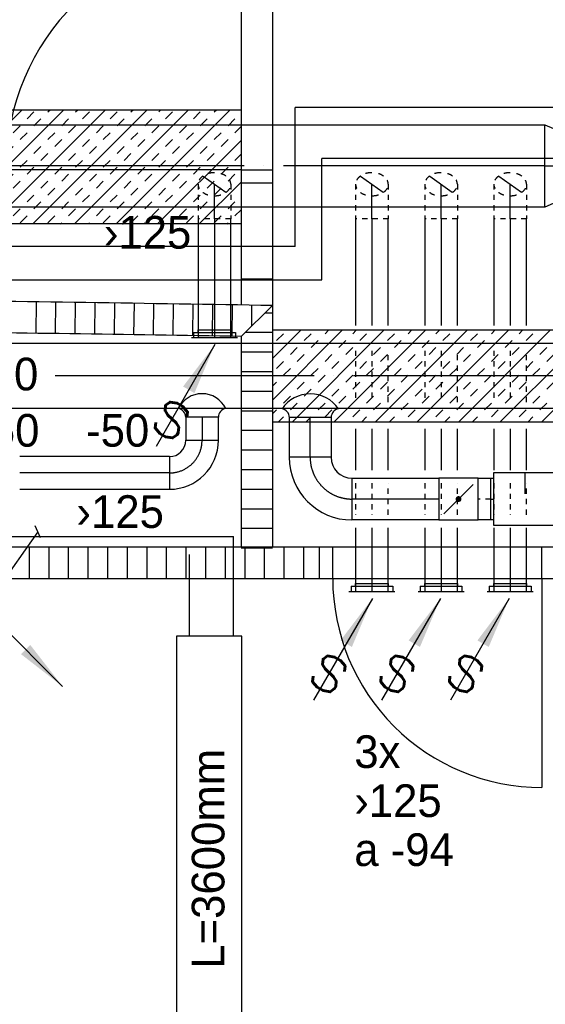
# Model space of a CAD drawing. Header units: millimetres. Extents: x 0 to 83130, y 0 to 53088.
# Tile 26 of 105: x 29538 to 31549, y 9579 to 13346. Entities that reach past the tile are written whole.
import ezdxf
from ezdxf.enums import TextEntityAlignment as Align

# ---------------------------------------------------------------- set-up
doc = ezdxf.new("R2010")
doc.units = ezdxf.units.MM
doc.header["$LTSCALE"] = 50
doc.header["$MEASUREMENT"] = 0
doc.header["$PDMODE"] = 1
for name, pattern in [('2V-CENT', [23, 20, -1.5, 0, -1.5]), ('V-GOMD', [0.8, 0.4, -0.4]), ('V-KU', [2, 1, 1])]:
    doc.linetypes.add(name, pattern=pattern)
doc.layers.get('0').update_dxf_attribs({"linetype": 'CONTINUOUS'})
for name, color, linetype in [('20604A200D001$0$A24-HEL1', 251, 'CONTINUOUS'), ('20604A200D001$0$A24-HEL2', 251, 'CONTINUOUS'), ('20604A200D001$0$A24-SKR1', 251, 'CONTINUOUS'), ('V060-', 3, 'CONTINUOUS'), ('V061-', 1, 'CONTINUOUS'), ('V070-', 3, 'CONTINUOUS'), ('V071-', 1, 'CONTINUOUS'), ('V110', 1, 'CONTINUOUS'), ('V110-', 6, 'CONTINUOUS'), ('V111', 3, 'CONTINUOUS'), ('V111-', 1, 'CONTINUOUS'), ('xref', 7, 'CONTINUOUS')]:
    doc.layers.add(name, color=color, linetype=linetype)
doc.styles.add('FISO', font='fiso')
doc.styles.add('ISO', font='ISO')
doc.styles.add('SIMPLEX', font='SIMPLEX')

# ---------------------------------------------------------------- blocks, each defined once
blk = doc.blocks.new('V420', base_point=(455, 404.5))
blk.add_line((455, 404.5), (464, 404.5))
blk.add_solid([(455, 404.5), (459, 405), (459, 404)])
blk = doc.blocks.new('V421', base_point=(455.5, 404.5))
at = {"rotation": 180}
blk.add_blockref('V420', (464.5, 404.5), dxfattribs=at)
blk = doc.blocks.new('LD_P')
for p, q in [((-0.5, 0.5), (-0.5, -0.5)), ((0.5, 0.5), (-0.5, 0.5)), ((0.5, -0.5), (0.5, 0.5)), ((-0.5, -0.5), (0.5, -0.5))]:
    blk.add_line(p, q)
at = {"color": 1}
for p, q in [((-0.3, 0.5), (-0.3, 0.1)), ((0.1, 0.5), (0.1, 0.1)), ((-0.1, -0.5), (-0.1, -0.1)), ((0.3, -0.5), (0.3, -0.1))]:
    blk.add_line(p, q, dxfattribs=at)
blk = doc.blocks.new('KSP_P', base_point=(16239.5, 22597.5))
at = {"color": 0, "linetype": 'ByBlock'}
for p, q in [((16240, 22598), (16239, 22598)), ((16239, 22598), (16239, 22597)), ((16240, 22597), (16240, 22598)), ((16239, 22597), (16240, 22597))]:
    blk.add_line(p, q, dxfattribs=at)
blk = doc.blocks.new('2SP_P', base_point=(16239.5, 22597.5))
for p in [(16239, 22597.5), (16240, 22597.5)]:
    blk.add_point(p)
at = {"color": 0, "linetype": 'ByBlock'}
blk.add_blockref('KSP_P', (16239.5, 22597.5), dxfattribs=at)
at = {"style": 'SIMPLEX', "flags": 3}
blk.add_attdef('0', (16239.5, 22597.5), '', height=1, dxfattribs=at)
blk = doc.blocks.new('C3A', base_point=(16246, 22590.5))
at = {"color": 0, "linetype": 'ByBlock'}
blk.add_line((16247, 22590.5), (16246, 22590.5), dxfattribs=at)
blk = doc.blocks.new('K3A', base_point=(16246, 22590.5))
at = {"color": 0, "linetype": 'ByBlock'}
for p, q in [((16246, 22591), (16247, 22591)), ((16247, 22591), (16247, 22590)), ((16247, 22590), (16246, 22590))]:
    blk.add_line(p, q, dxfattribs=at)
blk = doc.blocks.new('33A', base_point=(16246, 22590.5))
blk.add_point((16247, 22590.5))
at = {"color": 0, "linetype": 'ByBlock'}
blk.add_blockref('K3A', (16246, 22590.5), dxfattribs=at)
at = {"color": 1, "linetype": '2V-CENT'}
blk.add_blockref('C3A', (16246, 22590.5), dxfattribs=at)
at = {"style": 'SIMPLEX', "flags": 3}
blk.add_attdef('0', (16246, 22590.5), '', height=1, dxfattribs=at)
blk = doc.blocks.new('SPJALL', base_point=(16229, 22594))
at = {"color": 1}
blk.add_line((16228.625, 22593.625), (16229.375, 22594.375), dxfattribs=at)
at = {"color": 1, "const_width": 0.075}
blk.add_lwpolyline([(16229, 22594.0375, -1), (16229, 22593.9625, -1), (16229, 22594.0375, -1)], format="xyb", dxfattribs=at)
blk = doc.blocks.new('CBOJ90_PB', base_point=(86107, 31352))
at = {"color": 0, "linetype": 'ByBlock'}
blk.add_arc((86106, 31353), 1, 270, 360, dxfattribs=at)
blk = doc.blocks.new('KBOJ90_PB', base_point=(86107, 31352))
at = {"color": 0, "linetype": 'ByBlock'}
for p, q in [((86106.5, 31353), (86107.5, 31353)), ((86106, 31352.5), (86106, 31351.5))]:
    blk.add_line(p, q, dxfattribs=at)
for radius in [1.5, 0.5]:
    blk.add_arc((86106, 31353), radius, 270, 360, dxfattribs=at)
blk = doc.blocks.new('3BOJ90_PB', base_point=(86107, 31352))
for p in [(86107, 31353), (86106, 31352)]:
    blk.add_point(p)
at = {"color": 1, "linetype": '2V-CENT'}
blk.add_blockref('CBOJ90_PB', (86107, 31352), dxfattribs=at)
at = {"color": 0, "linetype": 'ByBlock'}
blk.add_blockref('KBOJ90_PB', (86107, 31352), dxfattribs=at)
at = {"style": 'ISO', "flags": 3}
blk.add_attdef('0', (86107, 31352), '', height=1, dxfattribs=at)
blk = doc.blocks.new('VAGG_P', base_point=(16250.5, 22586.5))
for p, q in [((16250, 22587.5), (16251, 22587.5)), ((16250, 22587.5), (16250, 22586.5)), ((16251, 22587.5), (16251, 22586.5))]:
    blk.add_line(p, q)
at = {"color": 6}
blk.add_line((16249.95, 22586.5), (16251.05, 22586.5), dxfattribs=at)
blk = doc.blocks.new('V422', base_point=(16230, 22585))
blk.add_blockref('V420', (16230, 22585))
at = {"style": 'SIMPLEX'}
blk.add_text('s', height=4, rotation=90, dxfattribs=at).set_placement((16238, 22585), align=Align.CENTER)
blk = doc.blocks.new('CCDIMF_315X250X75', base_point=(3095.5, 30301.1))
at = {"color": 0, "linetype": 'ByBlock'}
blk.add_line((3058, 30301.1), (3133, 30301.1), dxfattribs=at)
blk = doc.blocks.new('KCDIMF_315X250X75', base_point=(3095.5, 30301.1))
at = {"color": 0, "linetype": 'ByBlock'}
for p, q in [((3058, 30143.6), (3058, 30458.6)), ((3058, 30458.6), (3133, 30426.1)), ((3133, 30426.1), (3133, 30176.1)), ((3133, 30176.1), (3058, 30143.6))]:
    blk.add_line(p, q, dxfattribs=at)
blk = doc.blocks.new('3CDIMF_315X250X75', base_point=(3095.5, 30301.1))
for p in [(3058, 30301.1), (3133, 30301.1)]:
    blk.add_point(p)
at = {"color": 0, "linetype": 'ByBlock'}
blk.add_blockref('KCDIMF_315X250X75', (3095.5, 30301.1), dxfattribs=at)
at = {"color": 1, "linetype": '2V-CENT'}
blk.add_blockref('CCDIMF_315X250X75', (3095.5, 30301.1), dxfattribs=at)
at = {"style": 'SIMPLEX', "flags": 3}
blk.add_attdef('0', (3095.5, 30301.1), '', height=1, dxfattribs=at)
blk = doc.blocks.new('CBOJ45_P', base_point=(16236.061, 22619.837))
at = {"color": 0, "linetype": 'ByBlock'}
blk.add_arc((16235.44, 22621.337, 0.686), 1.5, 270, 315, dxfattribs=at)
blk = doc.blocks.new('KBOJ45_P', base_point=(16236.061, 22619.837))
at = {"color": 0, "linetype": 'ByBlock'}
for p, q in [((16236.147, 22620.63), (16236.854, 22619.923)), ((16235.44, 22619.337, 0.686), (16235.44, 22620.337, 0.686))]:
    blk.add_line(p, q, dxfattribs=at)
for radius in [1, 2]:
    blk.add_arc((16235.44, 22621.337, 0.686), radius, 270, 315, dxfattribs=at)
blk = doc.blocks.new('3BOJ45_P', base_point=(16236.061, 22619.837))
for p in [(16236.501, 22620.276), (16235.44, 22619.837)]:
    blk.add_point(p)
at = {"color": 0, "linetype": 'ByBlock'}
blk.add_blockref('KBOJ45_P', (16236.061, 22619.837), dxfattribs=at)
at = {"color": 1, "linetype": '2V-CENT'}
blk.add_blockref('CBOJ45_P', (16236.061, 22619.837), dxfattribs=at)
at = {"style": 'ISO', "flags": 3}
blk.add_attdef('0', (16236.061, 22619.837), '', height=1, dxfattribs=at)
blk = doc.blocks.new('FLCG45', base_point=(6, 3))
at = {"color": 1, "linetype": 'V-GOMD'}
blk.add_line((5.756, 2.654), (6.244, 3.346), dxfattribs=at)
blk = doc.blocks.new('CBOJ45_N', base_point=(16234.561, 22609))
at = {"color": 0, "linetype": 'ByBlock'}
blk.add_line((16233.5, 22609), (16234.561, 22609), dxfattribs=at)
blk = doc.blocks.new('*X195')
at = {"color": 0}
for p, q in [((28383.8, 12633), (28752.3, 13001.5)), ((28383.8, 12792.1), (28593.2, 13001.5)), ((28383.8, 12951.2), (28434.1, 13001.5)), ((28474.6, 12564.7), (28911.4, 13001.5)), ((28478.7, 12993.1), (28487.2, 13001.5)), ((28633.7, 12564.7), (29070.5, 13001.5)), ((28690.9, 12993.1), (28699.3, 13001.5)), ((28792.8, 12564.7), (29229.6, 13001.5)), ((28796.9, 12993.1), (28805.4, 13001.5)), ((28951.9, 12564.7), (29388.7, 13001.5)), ((29009.1, 12993.1), (29017.5, 13001.5)), ((29111, 12564.7), (29547.8, 13001.5)), ((29115.1, 12993.1), (29123.5, 13001.5)), ((29270.1, 12564.7), (29706.9, 13001.5)), ((29327.3, 12993.1), (29335.7, 13001.5)), ((29429.2, 12564.7), (29866, 13001.5)), ((29433.3, 12993.1), (29441.7, 13001.5)), ((29588.3, 12564.7), (30025.1, 13001.5)), ((29645.5, 12993.1), (29653.9, 13001.5)), ((29747.4, 12564.7), (30184.2, 13001.5)), ((29751.5, 12993.1), (29759.9, 13001.5)), ((29906.5, 12564.7), (30343.3, 13001.5)), ((29963.6, 12993.1), (29972.1, 13001.5)), ((30069.7, 12993.1), (30078.1, 13001.5)), ((30281.8, 12993.1), (30290.3, 13001.5)), ((28425.7, 12940.1), (28452.2, 12966.6)), ((28505.2, 12966.6), (28531.8, 12993.1)), ((28611.3, 12966.6), (28637.8, 12993.1)), ((28637.8, 12940.1), (28664.3, 12966.6)), ((28743.9, 12940.1), (28770.4, 12966.6)), ((28823.4, 12966.6), (28850, 12993.1)), ((28929.5, 12966.6), (28956, 12993.1)), ((28956, 12940.1), (28982.5, 12966.6)), ((29062.1, 12940.1), (29088.6, 12966.6)), ((29141.6, 12966.6), (29168.2, 12993.1)), ((29247.7, 12966.6), (29274.2, 12993.1)), ((29274.2, 12940.1), (29300.7, 12966.6)), ((29380.3, 12940.1), (29406.8, 12966.6)), ((29459.8, 12966.6), (29486.4, 12993.1)), ((29565.9, 12966.6), (29592.4, 12993.1)), ((29592.4, 12940.1), (29618.9, 12966.6)), ((29698.5, 12940.1), (29725, 12966.6)), ((29778, 12966.6), (29804.6, 12993.1)), ((29884.1, 12966.6), (29910.6, 12993.1)), ((29910.6, 12940.1), (29937.1, 12966.6)), ((30016.7, 12940.1), (30043.2, 12966.6)), ((30096.2, 12966.6), (30122.7, 12993.1)), ((30202.3, 12966.6), (30228.8, 12993.1)), ((30228.8, 12940.1), (30255.3, 12966.6)), ((30334.9, 12940.1), (30361.4, 12966.6)), ((28452.2, 12913.5), (28478.7, 12940.1)), ((28558.3, 12913.5), (28584.8, 12940.1)), ((28770.4, 12913.5), (28796.9, 12940.1)), ((28876.5, 12913.5), (28903, 12940.1)), ((29088.6, 12913.5), (29115.1, 12940.1)), ((29194.7, 12913.5), (29221.2, 12940.1)), ((29406.8, 12913.5), (29433.3, 12940.1)), ((29512.9, 12913.5), (29539.4, 12940.1)), ((29725, 12913.5), (29751.5, 12940.1)), ((29831.1, 12913.5), (29857.6, 12940.1)), ((30043.2, 12913.5), (30069.7, 12940.1)), ((30149.3, 12913.5), (30175.8, 12940.1)), ((30361.4, 12913.5), (30384.7, 12936.8)), ((28383.8, 12898.1), (28399.2, 12913.5)), ((28399.2, 12860.5), (28425.7, 12887)), ((28505.2, 12860.5), (28531.8, 12887)), ((28584.8, 12887), (28611.3, 12913.5)), ((28690.9, 12887), (28717.4, 12913.5)), ((28717.4, 12860.5), (28743.9, 12887)), ((28823.4, 12860.5), (28850, 12887)), ((28903, 12887), (28929.5, 12913.5)), ((29009.1, 12887), (29035.6, 12913.5)), ((29035.6, 12860.5), (29062.1, 12887)), ((29141.6, 12860.5), (29168.2, 12887)), ((29221.2, 12887), (29247.7, 12913.5)), ((29327.3, 12887), (29353.8, 12913.5)), ((29353.8, 12860.5), (29380.3, 12887)), ((29459.8, 12860.5), (29486.4, 12887)), ((29539.4, 12887), (29565.9, 12913.5)), ((29645.5, 12887), (29672, 12913.5)), ((29672, 12860.5), (29698.5, 12887)), ((29778, 12860.5), (29804.6, 12887)), ((29857.6, 12887), (29884.1, 12913.5)), ((29963.6, 12887), (29990.2, 12913.5)), ((29990.2, 12860.5), (30016.7, 12887)), ((30065.6, 12564.7), (30384.7, 12883.8)), ((30096.2, 12860.5), (30122.7, 12887)), ((30175.8, 12887), (30202.3, 12913.5)), ((30281.8, 12887), (30308.4, 12913.5)), ((30308.4, 12860.5), (30334.9, 12887)), ((28531.8, 12834), (28558.3, 12860.5)), ((28637.8, 12834), (28664.3, 12860.5)), ((28850, 12834), (28876.5, 12860.5)), ((28956, 12834), (28982.5, 12860.5)), ((29168.2, 12834), (29194.7, 12860.5)), ((29274.2, 12834), (29300.7, 12860.5)), ((29486.4, 12834), (29512.9, 12860.5)), ((29592.4, 12834), (29618.9, 12860.5)), ((29804.6, 12834), (29831.1, 12860.5)), ((29910.6, 12834), (29937.1, 12860.5)), ((30122.7, 12834), (30149.3, 12860.5)), ((30228.8, 12834), (30255.3, 12860.5)), ((28452.2, 12807.5), (28478.7, 12834)), ((28478.7, 12781), (28505.2, 12807.5)), ((28584.8, 12781), (28611.3, 12807.5)), ((28664.3, 12807.5), (28690.9, 12834)), ((28770.4, 12807.5), (28796.9, 12834)), ((28796.9, 12781), (28823.4, 12807.5)), ((28903, 12781), (28929.5, 12807.5)), ((28982.5, 12807.5), (29009.1, 12834)), ((29088.6, 12807.5), (29115.1, 12834)), ((29115.1, 12781), (29141.6, 12807.5)), ((29221.2, 12781), (29247.7, 12807.5)), ((29300.7, 12807.5), (29327.3, 12834)), ((29406.8, 12807.5), (29433.3, 12834)), ((29433.3, 12781), (29459.8, 12807.5)), ((29539.4, 12781), (29565.9, 12807.5)), ((29618.9, 12807.5), (29645.5, 12834)), ((29725, 12807.5), (29751.5, 12834)), ((29751.5, 12781), (29778, 12807.5)), ((29857.6, 12781), (29884.1, 12807.5)), ((29937.1, 12807.5), (29963.6, 12834)), ((30043.2, 12807.5), (30069.7, 12834)), ((30069.7, 12781), (30096.2, 12807.5)), ((30175.8, 12781), (30202.3, 12807.5)), ((30255.3, 12807.5), (30281.8, 12834)), ((30361.4, 12807.5), (30384.7, 12830.8)), ((28399.2, 12754.4), (28425.7, 12781)), ((28611.3, 12754.4), (28637.8, 12781)), ((28717.4, 12754.4), (28743.9, 12781)), ((28929.5, 12754.4), (28956, 12781)), ((29035.6, 12754.4), (29062.1, 12781)), ((29247.7, 12754.4), (29274.2, 12781)), ((29353.8, 12754.4), (29380.3, 12781)), ((29565.9, 12754.4), (29592.4, 12781)), ((29672, 12754.4), (29698.5, 12781)), ((29884.1, 12754.4), (29910.6, 12781)), ((29990.2, 12754.4), (30016.7, 12781)), ((30202.3, 12754.4), (30228.8, 12781)), ((30308.4, 12754.4), (30334.9, 12781)), ((28425.7, 12727.9), (28452.2, 12754.4)), ((28531.8, 12727.9), (28558.3, 12754.4)), ((28743.9, 12727.9), (28770.4, 12754.4)), ((28850, 12727.9), (28876.5, 12754.4)), ((29062.1, 12727.9), (29088.6, 12754.4)), ((29168.2, 12727.9), (29194.7, 12754.4)), ((29380.3, 12727.9), (29406.8, 12754.4)), ((29486.4, 12727.9), (29512.9, 12754.4)), ((29698.5, 12727.9), (29725, 12754.4)), ((29804.6, 12727.9), (29831.1, 12754.4)), ((30016.7, 12727.9), (30043.2, 12754.4)), ((30122.7, 12727.9), (30149.3, 12754.4)), ((30334.9, 12727.9), (30361.4, 12754.4)), ((28383.8, 12686), (28399.2, 12701.4)), ((28478.7, 12674.9), (28505.2, 12701.4)), ((28558.3, 12701.4), (28584.8, 12727.9)), ((28664.3, 12701.4), (28690.9, 12727.9)), ((28690.9, 12674.9), (28717.4, 12701.4)), ((28796.9, 12674.9), (28823.4, 12701.4)), ((28876.5, 12701.4), (28903, 12727.9)), ((28982.5, 12701.4), (29009.1, 12727.9)), ((29009.1, 12674.9), (29035.6, 12701.4)), ((29115.1, 12674.9), (29141.6, 12701.4)), ((29194.7, 12701.4), (29221.2, 12727.9)), ((29300.7, 12701.4), (29327.3, 12727.9)), ((29327.3, 12674.9), (29353.8, 12701.4)), ((29433.3, 12674.9), (29459.8, 12701.4)), ((29512.9, 12701.4), (29539.4, 12727.9)), ((29618.9, 12701.4), (29645.5, 12727.9)), ((29645.5, 12674.9), (29672, 12701.4)), ((29751.5, 12674.9), (29778, 12701.4)), ((29831.1, 12701.4), (29857.6, 12727.9)), ((29937.1, 12701.4), (29963.6, 12727.9)), ((29963.6, 12674.9), (29990.2, 12701.4)), ((30069.7, 12674.9), (30096.2, 12701.4)), ((30149.3, 12701.4), (30175.8, 12727.9)), ((30224.7, 12564.7), (30384.7, 12724.7)), ((30255.3, 12701.4), (30281.8, 12727.9)), ((30281.8, 12674.9), (30308.4, 12701.4)), ((28505.2, 12648.4), (28531.8, 12674.9)), ((28611.3, 12648.4), (28637.8, 12674.9)), ((28823.4, 12648.4), (28850, 12674.9)), ((28929.5, 12648.4), (28956, 12674.9)), ((29141.6, 12648.4), (29168.2, 12674.9)), ((29247.7, 12648.4), (29274.2, 12674.9)), ((29459.8, 12648.4), (29486.4, 12674.9)), ((29565.9, 12648.4), (29592.4, 12674.9)), ((29778, 12648.4), (29804.6, 12674.9)), ((29884.1, 12648.4), (29910.6, 12674.9)), ((30096.2, 12648.4), (30122.7, 12674.9)), ((30202.3, 12648.4), (30228.8, 12674.9)), ((28425.7, 12621.9), (28452.2, 12648.4)), ((28452.2, 12595.3), (28478.7, 12621.9)), ((28558.3, 12595.3), (28584.8, 12621.9)), ((28637.8, 12621.9), (28664.3, 12648.4)), ((28743.9, 12621.9), (28770.4, 12648.4)), ((28770.4, 12595.3), (28796.9, 12621.9)), ((28876.5, 12595.3), (28903, 12621.9)), ((28956, 12621.9), (28982.5, 12648.4)), ((29062.1, 12621.9), (29088.6, 12648.4)), ((29088.6, 12595.3), (29115.1, 12621.9)), ((29194.7, 12595.3), (29221.2, 12621.9)), ((29274.2, 12621.9), (29300.7, 12648.4)), ((29380.3, 12621.9), (29406.8, 12648.4)), ((29406.8, 12595.3), (29433.3, 12621.9)), ((29512.9, 12595.3), (29539.4, 12621.9)), ((29592.4, 12621.9), (29618.9, 12648.4)), ((29698.5, 12621.9), (29725, 12648.4)), ((29725, 12595.3), (29751.5, 12621.9)), ((29831.1, 12595.3), (29857.6, 12621.9)), ((29910.6, 12621.9), (29937.1, 12648.4)), ((30016.7, 12621.9), (30043.2, 12648.4)), ((30043.2, 12595.3), (30069.7, 12621.9)), ((30149.3, 12595.3), (30175.8, 12621.9)), ((30228.8, 12621.9), (30255.3, 12648.4)), ((30334.9, 12621.9), (30361.4, 12648.4)), ((30361.4, 12595.3), (30384.7, 12618.6)), ((28383.8, 12579.9), (28399.2, 12595.3)), ((28584.8, 12568.8), (28611.3, 12595.3)), ((28690.9, 12568.8), (28717.4, 12595.3)), ((28903, 12568.8), (28929.5, 12595.3)), ((29009.1, 12568.8), (29035.6, 12595.3)), ((29221.2, 12568.8), (29247.7, 12595.3)), ((29327.3, 12568.8), (29353.8, 12595.3)), ((29539.4, 12568.8), (29565.9, 12595.3)), ((29645.5, 12568.8), (29672, 12595.3)), ((29857.6, 12568.8), (29884.1, 12595.3)), ((29963.6, 12568.8), (29990.2, 12595.3)), ((30175.8, 12568.8), (30202.3, 12595.3)), ((30281.8, 12568.8), (30308.4, 12595.3)), ((28421.6, 12564.7), (28425.7, 12568.8)), ((28527.7, 12564.7), (28531.8, 12568.8)), ((28739.8, 12564.7), (28743.9, 12568.8)), ((28845.9, 12564.7), (28850, 12568.8)), ((29058, 12564.7), (29062.1, 12568.8)), ((29164.1, 12564.7), (29168.2, 12568.8)), ((29376.2, 12564.7), (29380.3, 12568.8)), ((29482.3, 12564.7), (29486.4, 12568.8)), ((29694.4, 12564.7), (29698.5, 12568.8)), ((29800.5, 12564.7), (29804.6, 12568.8)), ((30012.6, 12564.7), (30016.7, 12568.8)), ((30118.7, 12564.7), (30122.7, 12568.8)), ((30330.8, 12564.7), (30334.9, 12568.8)), ((30383.8, 12564.7), (30384.7, 12565.6))]:
    blk.add_line(p, q, dxfattribs=at)
blk = doc.blocks.new('*X209')
at = {"color": 0}
for p, q in [((30505.3, 11890.7), (30772.2, 12157.6)), ((30505.3, 12049.8), (30613.1, 12157.6)), ((30505.3, 12155.9), (30507.1, 12157.6)), ((30520.5, 12118), (30547, 12144.6)), ((30581.3, 11807.6), (30931.3, 12157.6)), ((30626.6, 12118), (30653.1, 12144.6)), ((30706.1, 12144.6), (30719.2, 12157.6)), ((30740.4, 11807.6), (31090.4, 12157.6)), ((30812.2, 12144.6), (30825.3, 12157.6)), ((30838.7, 12118), (30865.2, 12144.6)), ((30899.5, 11807.6), (31249.5, 12157.6)), ((30944.8, 12118), (30971.3, 12144.6)), ((31024.3, 12144.6), (31037.4, 12157.6)), ((31058.6, 11807.6), (31408.6, 12157.6)), ((31130.4, 12144.6), (31143.5, 12157.6)), ((31156.9, 12118), (31183.4, 12144.6)), ((31217.7, 11807.6), (31567.7, 12157.6)), ((31263, 12118), (31289.5, 12144.6)), ((31342.5, 12144.6), (31355.6, 12157.6)), ((31376.8, 11807.6), (31726.8, 12157.6)), ((31448.6, 12144.6), (31461.7, 12157.6)), ((31475.1, 12118), (31501.6, 12144.6)), ((31535.9, 11807.6), (31885.9, 12157.6)), ((31581.2, 12118), (31607.7, 12144.6)), ((31660.7, 12144.6), (31673.8, 12157.6)), ((31695, 11807.6), (32045, 12157.6)), ((31766.8, 12144.6), (31779.9, 12157.6)), ((31793.3, 12118), (31819.8, 12144.6)), ((31854.1, 11807.6), (32204.1, 12157.6)), ((31899.4, 12118), (31925.9, 12144.6)), ((31978.9, 12144.6), (31992, 12157.6)), ((32013.2, 11807.6), (32363.2, 12157.6)), ((32085, 12144.6), (32098.1, 12157.6)), ((32111.5, 12118), (32138, 12144.6)), ((32172.3, 11807.6), (32505.3, 12140.7)), ((32217.6, 12118), (32244.1, 12144.6)), ((32297.1, 12144.6), (32310.2, 12157.6)), ((32403.2, 12144.6), (32416.2, 12157.6)), ((32429.7, 12118), (32456.2, 12144.6)), ((30573.5, 12065), (30600, 12091.5)), ((30653.1, 12091.5), (30679.6, 12118)), ((30759.1, 12091.5), (30785.7, 12118)), ((30785.7, 12065), (30812.2, 12091.5)), ((30891.7, 12065), (30918.2, 12091.5)), ((30971.3, 12091.5), (30997.8, 12118)), ((31077.3, 12091.5), (31103.9, 12118)), ((31103.9, 12065), (31130.4, 12091.5)), ((31209.9, 12065), (31236.4, 12091.5)), ((31289.5, 12091.5), (31316, 12118)), ((31395.5, 12091.5), (31422.1, 12118)), ((31422.1, 12065), (31448.6, 12091.5)), ((31528.1, 12065), (31554.6, 12091.5)), ((31607.7, 12091.5), (31634.2, 12118)), ((31713.7, 12091.5), (31740.3, 12118)), ((31740.3, 12065), (31766.8, 12091.5)), ((31846.3, 12065), (31872.8, 12091.5)), ((31925.9, 12091.5), (31952.4, 12118)), ((32031.9, 12091.5), (32058.5, 12118)), ((32058.5, 12065), (32085, 12091.5)), ((32164.5, 12065), (32191, 12091.5)), ((32244.1, 12091.5), (32270.6, 12118)), ((32350.1, 12091.5), (32376.7, 12118)), ((32376.7, 12065), (32403.2, 12091.5)), ((30600, 12038.5), (30626.6, 12065)), ((30706.1, 12038.5), (30732.6, 12065)), ((30918.2, 12038.5), (30944.8, 12065)), ((31024.3, 12038.5), (31050.8, 12065)), ((31236.4, 12038.5), (31263, 12065)), ((31342.5, 12038.5), (31369, 12065)), ((31554.6, 12038.5), (31581.2, 12065)), ((31660.7, 12038.5), (31687.2, 12065)), ((31872.8, 12038.5), (31899.4, 12065)), ((31978.9, 12038.5), (32005.4, 12065)), ((32191, 12038.5), (32217.6, 12065)), ((32297.1, 12038.5), (32323.6, 12065)), ((32482.7, 12065), (32505.3, 12087.6)), ((30520.5, 12012), (30547, 12038.5)), ((30732.6, 12012), (30759.1, 12038.5)), ((30838.7, 12012), (30865.2, 12038.5)), ((31050.8, 12012), (31077.3, 12038.5)), ((31156.9, 12012), (31183.4, 12038.5)), ((31369, 12012), (31395.5, 12038.5)), ((31475.1, 12012), (31501.6, 12038.5)), ((31687.2, 12012), (31713.7, 12038.5)), ((31793.3, 12012), (31819.8, 12038.5)), ((32005.4, 12012), (32031.9, 12038.5)), ((32111.5, 12012), (32138, 12038.5)), ((32323.6, 12012), (32350.1, 12038.5)), ((32429.7, 12012), (32456.2, 12038.5)), ((30547, 11985.5), (30573.5, 12012)), ((30653.1, 11985.5), (30679.6, 12012)), ((30679.6, 11958.9), (30706.1, 11985.5)), ((30785.7, 11958.9), (30812.2, 11985.5)), ((30865.2, 11985.5), (30891.7, 12012)), ((30971.3, 11985.5), (30997.8, 12012)), ((30997.8, 11958.9), (31024.3, 11985.5)), ((31103.9, 11958.9), (31130.4, 11985.5)), ((31183.4, 11985.5), (31209.9, 12012)), ((31289.5, 11985.5), (31316, 12012)), ((31316, 11958.9), (31342.5, 11985.5)), ((31422.1, 11958.9), (31448.6, 11985.5)), ((31501.6, 11985.5), (31528.1, 12012)), ((31607.7, 11985.5), (31634.2, 12012)), ((31634.2, 11958.9), (31660.7, 11985.5)), ((31740.3, 11958.9), (31766.8, 11985.5)), ((31819.8, 11985.5), (31846.3, 12012)), ((31925.9, 11985.5), (31952.4, 12012)), ((31952.4, 11958.9), (31978.9, 11985.5)), ((32058.5, 11958.9), (32085, 11985.5)), ((32138, 11985.5), (32164.5, 12012)), ((32244.1, 11985.5), (32270.6, 12012)), ((32270.6, 11958.9), (32297.1, 11985.5)), ((32331.4, 11807.6), (32505.3, 11981.6)), ((32376.7, 11958.9), (32403.2, 11985.5)), ((32456.2, 11985.5), (32482.7, 12012)), ((30505.3, 11943.8), (30520.5, 11958.9)), ((30600, 11932.4), (30626.6, 11958.9)), ((30812.2, 11932.4), (30838.7, 11958.9)), ((30918.2, 11932.4), (30944.8, 11958.9)), ((31130.4, 11932.4), (31156.9, 11958.9)), ((31236.4, 11932.4), (31263, 11958.9)), ((31448.6, 11932.4), (31475.1, 11958.9)), ((31554.6, 11932.4), (31581.2, 11958.9)), ((31766.8, 11932.4), (31793.3, 11958.9)), ((31872.8, 11932.4), (31899.4, 11958.9)), ((32085, 11932.4), (32111.5, 11958.9)), ((32191, 11932.4), (32217.6, 11958.9)), ((32403.2, 11932.4), (32429.7, 11958.9)), ((30547, 11879.4), (30573.5, 11905.9)), ((30626.6, 11905.9), (30653.1, 11932.4)), ((30732.6, 11905.9), (30759.1, 11932.4)), ((30759.1, 11879.4), (30785.7, 11905.9)), ((30865.2, 11879.4), (30891.7, 11905.9)), ((30944.8, 11905.9), (30971.3, 11932.4)), ((31050.8, 11905.9), (31077.3, 11932.4)), ((31077.3, 11879.4), (31103.9, 11905.9)), ((31183.4, 11879.4), (31209.9, 11905.9)), ((31263, 11905.9), (31289.5, 11932.4)), ((31369, 11905.9), (31395.5, 11932.4)), ((31395.5, 11879.4), (31422.1, 11905.9)), ((31501.6, 11879.4), (31528.1, 11905.9)), ((31581.2, 11905.9), (31607.7, 11932.4)), ((31687.2, 11905.9), (31713.7, 11932.4)), ((31713.7, 11879.4), (31740.3, 11905.9)), ((31819.8, 11879.4), (31846.3, 11905.9)), ((31899.4, 11905.9), (31925.9, 11932.4)), ((32005.4, 11905.9), (32031.9, 11932.4)), ((32031.9, 11879.4), (32058.5, 11905.9)), ((32138, 11879.4), (32164.5, 11905.9)), ((32217.6, 11905.9), (32244.1, 11932.4)), ((32323.6, 11905.9), (32350.1, 11932.4)), ((32350.1, 11879.4), (32376.7, 11905.9)), ((32456.2, 11879.4), (32482.7, 11905.9)), ((30573.5, 11852.9), (30600, 11879.4)), ((30679.6, 11852.9), (30706.1, 11879.4)), ((30891.7, 11852.9), (30918.2, 11879.4)), ((30997.8, 11852.9), (31024.3, 11879.4)), ((31209.9, 11852.9), (31236.4, 11879.4)), ((31316, 11852.9), (31342.5, 11879.4)), ((31528.1, 11852.9), (31554.6, 11879.4)), ((31634.2, 11852.9), (31660.7, 11879.4)), ((31846.3, 11852.9), (31872.8, 11879.4)), ((31952.4, 11852.9), (31978.9, 11879.4)), ((32164.5, 11852.9), (32191, 11879.4)), ((32270.6, 11852.9), (32297.1, 11879.4)), ((32482.7, 11852.9), (32505.3, 11875.5)), ((30505.3, 11837.7), (30520.5, 11852.9)), ((30706.1, 11826.4), (30732.6, 11852.9)), ((30812.2, 11826.4), (30838.7, 11852.9)), ((31024.3, 11826.4), (31050.8, 11852.9)), ((31130.4, 11826.4), (31156.9, 11852.9)), ((31342.5, 11826.4), (31369, 11852.9)), ((31448.6, 11826.4), (31475.1, 11852.9)), ((31660.7, 11826.4), (31687.2, 11852.9)), ((31766.8, 11826.4), (31793.3, 11852.9)), ((31978.9, 11826.4), (32005.4, 11852.9)), ((32085, 11826.4), (32111.5, 11852.9)), ((32297.1, 11826.4), (32323.6, 11852.9)), ((32403.2, 11826.4), (32429.7, 11852.9)), ((30528.3, 11807.6), (30547, 11826.4)), ((30634.4, 11807.6), (30653.1, 11826.4)), ((30846.5, 11807.6), (30865.2, 11826.4)), ((30952.6, 11807.6), (30971.3, 11826.4)), ((31164.7, 11807.6), (31183.4, 11826.4)), ((31270.8, 11807.6), (31289.5, 11826.4)), ((31482.9, 11807.6), (31501.6, 11826.4)), ((31589, 11807.6), (31607.7, 11826.4)), ((31801.1, 11807.6), (31819.8, 11826.4)), ((31907.1, 11807.6), (31925.9, 11826.4)), ((32119.3, 11807.6), (32138, 11826.4)), ((32225.3, 11807.6), (32244.1, 11826.4)), ((32437.5, 11807.6), (32456.2, 11826.4)), ((32490.5, 11807.6), (32505.3, 11822.5))]:
    blk.add_line(p, q, dxfattribs=at)
blk = doc.blocks.new('20604A200D001')
at = {"layer": '20604A200D001$0$A24-HEL1', "color": 7}
for points in [[(45854.5, 11858), (45854.5, 9923.5)], [(45974.5, 11858), (45974.5, 9921.5)], [(45854.5, 10440.7), (44954.5, 10440.7)], [(45854.5, 10440.7), (45974.5, 10440.7)], [(45854.5, 10390.7), (45974.5, 10390.7)], [(45854.5, 10023.5), (45974.5, 10023.5)], [(46155, 8998), (47055, 8998)], [(46205, 8878), (46205, 8998)], [(47005, 8878), (47005, 8998)], [(46155, 8878), (47055, 8878)], [(47005, 8878), (47005, 8078)]]:
    blk.add_lwpolyline(points, dxfattribs=at)
for centre, radius, start, end in [((45854.5, 10440.7), 900, 90, 180), ((47005, 8878), 800, 179.9999, 270)]:
    blk.add_arc(centre, radius, start, end, dxfattribs=at)
at = {"layer": '20604A200D001$0$A24-HEL2', "color": 7}
for points in [[(45974.5, 9921.5), (45974.5, 8998)], [(45854.5, 9803.5), (45854.5, 8998)], [(42335, 8998), (46155, 8998)], [(46155, 8878), (46155, 8998)], [(42335, 8878), (46155, 8878)]]:
    blk.add_lwpolyline(points, dxfattribs=at)
for centre, radius, start, end in [((41331.2, -261425.3), 271386.5, 89.019641, 89.321236), ((41331, -261432.9), 271274.1, 89.044558, 89.321229)]:
    blk.add_arc(centre, radius, start, end, dxfattribs=at)
at = {"layer": '20604A200D001$0$A24-SKR1', "color": 7}
for points in [[(45069.7, 9815.4), (45071.1, 9935.4)], [(45144.6, 9814.4), (45146.1, 9934.4)], [(45219.6, 9813.3), (45221.1, 9933.3)], [(45294.6, 9812.2), (45296.1, 9932.2)], [(45369.6, 9811.1), (45371, 9931.1)], [(45444.6, 9810), (45446, 9930)], [(45519.6, 9808.9), (45521, 9928.8)], [(45594.6, 9807.7), (45596, 9927.7)], [(45669.6, 9806.5), (45671, 9926.5)], [(45744.6, 9805.3), (45746, 9925.3)], [(45819.6, 9804.1), (45821, 9924)], [(45974.5, 9921.5), (45854.5, 9803.5)], [(45895, 9843.3), (45896, 9922.8)], [(45970.9, 9918), (45971, 9921.5)], [(45947, 9894.4), (45974.5, 9894.4)], [(45870.7, 9819.4), (45974.5, 9819.4)], [(45854.5, 9744.4), (45974.5, 9744.4)], [(45854.5, 9669.4), (45974.5, 9669.4)], [(45854.5, 9594.4), (45974.5, 9594.4)], [(45854.5, 9519.4), (45974.5, 9519.4)], [(45854.5, 9444.4), (45974.5, 9444.4)], [(45854.5, 9369.4), (45974.5, 9369.4)], [(45854.5, 9294.4), (45974.5, 9294.4)], [(45854.5, 9219.4), (45974.5, 9219.4)], [(45854.5, 9144.4), (45974.5, 9144.4)], [(45854.5, 9069.4), (45974.5, 9069.4)], [(45044.5, 8878), (45044.5, 8998)], [(45119.5, 8878), (45119.5, 8998)], [(45194.5, 8878), (45194.5, 8998)], [(45269.5, 8878), (45269.5, 8998)], [(45344.5, 8878), (45344.5, 8998)], [(45419.5, 8878), (45419.5, 8998)], [(45494.5, 8878), (45494.5, 8998)], [(45569.5, 8878), (45569.5, 8998)], [(45644.5, 8878), (45644.5, 8998)], [(45719.5, 8878), (45719.5, 8998)], [(45794.5, 8878), (45794.5, 8998)], [(45854.5, 8994.4), (45974.5, 8994.4)], [(45869.5, 8878), (45869.5, 8998)], [(45944.5, 8878), (45944.5, 8998)], [(46019.5, 8878), (46019.5, 8998)], [(46094.5, 8878), (46094.5, 8998)]]:
    blk.add_lwpolyline(points, dxfattribs=at)

msp = doc.modelspace()

# ---------------------------------------------------------------- linework, layer by layer
at = {"layer": 'V060-', "linetype": 'Continuous'}
for p, q in [((24978.63, 12943.94), (31547.1, 12943.94)), ((31547.1, 12628.94), (24978.63, 12628.94)), ((30220.4, 12583.69), (30220.4, 12129.55)), ((30345.4, 12129.55), (30345.4, 12583.69)), ((30822.94, 12583.69), (30822.94, 12176.24)), ((30947.94, 12176.24), (30947.94, 12583.69)), ((31087.4, 12583.69), (31087.4, 12176.24)), ((31212.4, 12176.24), (31212.4, 12583.69)), ((31351.86, 12583.69), (31351.86, 12176.24)), ((31476.86, 12176.24), (31476.86, 12583.69)), ((28387.34, 12108.14, 216), (36414.87, 12108.14, 216)), ((36414.87, 11858.14, 216), (28372.26, 11858.14, 216)), ((30173, 11825.25, -80), (30173, 11736.74, -80)), ((30298, 11736.74, -80), (30298, 11825.25, -80)), ((30569.49, 11671.21, -320), (30569.49, 11824.37, -320)), ((30729.49, 11824.37, -320), (30729.49, 11671.21, -320)), ((30822.94, 11780.47), (30822.94, 11622.39)), ((30947.94, 11622.39), (30947.94, 11780.47)), ((31087.4, 11780.47), (31087.4, 11622.39)), ((31212.4, 11622.39), (31212.4, 11780.47)), ((31351.86, 11780.47), (31351.86, 11622.39)), ((31476.86, 11622.39), (31476.86, 11780.47)), ((30110.5, 11674.24, 45), (29537.91, 11674.24, 45)), ((30809.07, 11591.92, -320), (31141.85, 11591.92, -320)), ((31291.85, 11591.92, -320), (31340.2, 11591.92, -320)), ((29537.91, 11549.24, 45), (30110.5, 11549.24, 45)), ((31141.85, 11431.92, -320), (30809.07, 11431.92, -320)), ((31340.2, 11431.92, -320), (31291.85, 11431.92, -320)), ((30822.94, 11402.17), (30822.94, 11158.3)), ((30947.94, 11158.3), (30947.94, 11402.17)), ((31087.4, 11402.17), (31087.4, 11158.3)), ((31212.4, 11158.3), (31212.4, 11402.17)), ((31351.86, 11402.17), (31351.86, 11158.3)), ((31476.86, 11158.3), (31476.86, 11402.17))]:
    msp.add_line(p, q, dxfattribs=at)
at = {"layer": 'V060-', "color": 1, "linetype": '2V-CENT'}
for p, q in [((31547.1, 12786.44), (24978.63, 12786.44)), ((30282.9, 12583.69), (30282.9, 12129.55)), ((30885.44, 12583.69), (30885.44, 12176.24)), ((31149.9, 12583.69), (31149.9, 12176.24)), ((31414.36, 12583.69), (31414.36, 12176.24)), ((36414.87, 11983.14, 216), (29673.52, 11983.14, 216)), ((30235.5, 11825.25, -80), (30235.5, 11736.74, -80)), ((30649.49, 11671.21, -320), (30649.49, 11824.37, -320)), ((30885.44, 11780.47), (30885.44, 11622.39)), ((31149.9, 11780.47), (31149.9, 11622.39)), ((31414.36, 11780.47), (31414.36, 11622.39)), ((30110.5, 11611.74, 45), (29537.91, 11611.74, 45)), ((31141.85, 11511.92, -320), (30809.07, 11511.92, -320)), ((30885.44, 11402.17), (30885.44, 11158.3)), ((31149.9, 11402.17), (31149.9, 11158.3)), ((31414.36, 11402.17), (31414.36, 11158.3))]:
    msp.add_line(p, q, dxfattribs=at)
at = {"layer": 'V060-', "color": 1, "linetype": 'V-GOMD'}
for p, q in [((30220.4, 12716.27), (30220.4, 12583.69)), ((30345.4, 12716.27), (30345.4, 12583.69)), ((30822.94, 12716.27), (30822.94, 12583.69)), ((30947.94, 12716.27), (30947.94, 12583.69)), ((31087.4, 12716.27), (31087.4, 12583.69)), ((31212.4, 12716.27), (31212.4, 12583.69)), ((31351.86, 12716.27), (31351.86, 12583.69)), ((31476.86, 12716.27), (31476.86, 12583.69)), ((30345.4, 12583.69), (30220.4, 12583.69)), ((30947.94, 12583.69), (30822.94, 12583.69)), ((31212.4, 12583.69), (31087.4, 12583.69)), ((31476.86, 12583.69), (31351.86, 12583.69)), ((30822.94, 12079.5), (30822.94, 11882.64)), ((30885.44, 12079.5), (30885.44, 11882.64)), ((30947.94, 11882.64), (30947.94, 12079.5)), ((31087.4, 12079.5), (31087.4, 11882.64)), ((31149.9, 12079.5), (31149.9, 11882.64)), ((31212.4, 11882.64), (31212.4, 12079.5)), ((31351.86, 12079.5), (31351.86, 11882.64)), ((31414.36, 12079.5), (31414.36, 11882.64)), ((31476.86, 11882.64), (31476.86, 12079.5)), ((30822.94, 11572.34), (30822.94, 11452.22)), ((30885.44, 11572.34), (30885.44, 11452.22)), ((30947.94, 11452.22), (30947.94, 11572.34)), ((31087.4, 11572.34), (31087.4, 11452.22)), ((31149.9, 11572.34), (31149.9, 11452.22)), ((31212.4, 11452.22), (31212.4, 11572.34)), ((31351.86, 11572.34), (31351.86, 11452.22)), ((31414.36, 11572.34), (31414.36, 11452.22)), ((31476.86, 11452.22), (31476.86, 11572.34)), ((31340.2, 11511.92, -320), (31291.85, 11511.92, -320))]:
    msp.add_line(p, q, dxfattribs=at)
at = {"layer": 'V060-'}
for p, q in [((30298, 11825.25), (30173, 11825.25, -160)), ((30729.49, 11824.37, -320), (30569.49, 11824.37, -320))]:
    msp.add_line(p, q, dxfattribs=at)
at = {"layer": 'V060-', "color": 1}
for points in [[(30384.71, 12564.75), (28383.78, 12564.75), (28383.78, 13001.51), (30384.71, 13001.51)], [(30505.33, 11807.64), (32505.33, 11807.64), (32505.33, 12157.64), (30505.33, 12157.64)]]:
    msp.add_lwpolyline(points, close=True, dxfattribs=at)
at = {"layer": 'V060-', "color": 1, "linetype": '2V-CENT'}
for centre, radius, start, end in [((30266.91, 12707.62), 48.86, 125.26439, 149.63881), ((30282.9, 12672.38), 88.09, 90, 106.32495), ((30289.22, 12693.96), 65.6, 54.73561, 73.67505), ((30313.64, 12716.27), 31.76, 0, 30.36119), ((30869.46, 12707.62), 48.86, 125.26439, 149.63881), ((30885.44, 12672.38), 88.09, 90, 106.32495), ((30891.76, 12693.96), 65.6, 54.73561, 73.67505), ((30916.19, 12716.27), 31.76, 0, 30.36119), ((31133.92, 12707.62), 48.86, 125.26439, 149.63881), ((31149.9, 12672.38), 88.09, 90, 106.32495), ((31156.22, 12693.96), 65.6, 54.73561, 73.67505), ((31180.65, 12716.27), 31.76, 0, 30.36119), ((31398.38, 12707.62), 48.86, 125.26439, 149.63881), ((31414.36, 12672.38), 88.09, 90, 106.32495), ((31420.68, 12693.96), 65.6, 54.73561, 73.67505), ((31445.1, 12716.27), 31.76, 0, 30.36119), ((30252.15, 12716.27), 31.76, 180, 210.36119), ((30296.91, 12727.7), 52.27, 305.26439, 329.63881), ((30854.7, 12716.27), 31.76, 180, 210.36119), ((30899.46, 12727.7), 52.27, 305.26439, 329.63881), ((31119.16, 12716.27), 31.76, 180, 210.36119), ((31163.92, 12727.7), 52.27, 305.26439, 329.63881), ((31383.62, 12716.27), 31.76, 180, 210.36119), ((31428.38, 12727.7), 52.27, 305.26439, 329.63881), ((30276.57, 12738.58), 65.6, 234.73561, 253.67505), ((30282.9, 12760.16), 88.09, 270, 286.32495), ((30879.12, 12738.58), 65.6, 234.73561, 253.67505), ((30885.44, 12760.16), 88.09, 270, 286.32495), ((31143.58, 12738.58), 65.6, 234.73561, 253.67505), ((31149.9, 12760.16), 88.09, 270, 286.32495), ((31408.04, 12738.58), 65.6, 234.73561, 253.67505), ((31414.36, 12760.16), 88.09, 270, 286.32495)]:
    msp.add_arc(centre, radius, start, end, dxfattribs=at)
at = {"layer": 'V060-'}
for centre, radius, start, end in [((30235.5, 11814.84), 100.23, 25.59902, 154.40098), ((30649.49, 11783.49, -320), 130.71, 34.36745, 145.63255), ((30139.07, 11824.75, -160), 33.94, 0.83699, 79.74927), ((30331.93, 11824.75), 33.94, 100.25073, 179.16301), ((30535.55, 11823.88, -320), 33.94, 0.83699, 79.74927), ((30763.42, 11823.88, -320), 33.94, 100.25073, 179.16301)]:
    msp.add_arc(centre, radius, start, end, dxfattribs=at)
at = {"layer": 'V110'}
msp.add_lwpolyline([(30138.04, 10987.6), (30138.04, 7387.6), (30388.04, 7387.6), (30388.04, 10987.6)], close=True, dxfattribs=at)
at = {"layer": 'V110-', "linetype": 'V-KU'}
for p, q in [((39585.64, 13009.3), (30591.54, 13009.3)), ((30591.54, 12477.75), (30591.54, 13009.3)), ((39780.32, 12814.61), (30694.02, 12814.61)), ((30694.02, 12350.18), (30694.02, 12814.61)), ((30591.54, 12477.75), (26931.5, 12477.75)), ((27065.65, 12350.18), (30694.02, 12350.18)), ((28267.8, 11368.28), (30356.1, 11368.28)), ((30356.1, 10987.6), (30356.1, 11368.28)), ((30186.8, 11300.4), (30186.8, 10987.6))]:
    msp.add_line(p, q, dxfattribs=at)
at = {"layer": 'V111-'}
for p, q in [((29607.34, 11386.41), (28938.65, 10439.33)), ((29617.44, 11363.55), (29597.24, 11409.28))]:
    msp.add_line(p, q, dxfattribs=at)

# ---------------------------------------------------------------- block references
at = {"layer": 'V060-', "color": 1}
for name in ['*X195', '*X209']:
    msp.add_blockref(name, (0, 0), dxfattribs=at)
at = {"layer": 'V060-', "linetype": 'Continuous'}
for name, p, xscale, yscale, zscale, rotation in [('3BOJ45_P', (31797.33, 12786), 250, 250, 250, 135), ('3BOJ90_PB', (30649.07, 11511.92, -320), 160, 160, 160, 270), ('2SP_P', (31216.85, 11511.92, -320), 150, 160.0000000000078, 150, 180.0000087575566), ('33A', (31350.2, 11511.92, -320), 10, 160.0000000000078, 10, 180.0000158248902)]:
    msp.add_blockref(name, p, dxfattribs=dict(at, xscale=xscale, yscale=yscale, zscale=zscale, rotation=rotation))
msp.add_blockref('3CDIMF_315X250X75', (31584.6, 12786.44), dxfattribs=at)
at = {"layer": 'V060-'}
for name, p, xscale, yscale, zscale, rotation in [('FLCG45', (30282.9, 12716.27), 125, 125, 125, 270), ('FLCG45', (30885.44, 12716.27), 125, 125, 125, 270), ('FLCG45', (31149.9, 12716.27), 125, 125, 125, 270), ('FLCG45', (31414.36, 12716.27), 125, 125, 125, 270), ('LD_P', (31650.2, 11511.92, -320), 600, 200, 600, 180.0000158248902)]:
    msp.add_blockref(name, p, dxfattribs=dict(at, xscale=xscale, yscale=yscale, zscale=zscale, rotation=rotation))
at = {"layer": 'V060-', "color": 1, "linetype": 'V-GOMD'}
for name, p, xscale, yscale, zscale, rotation in [('CBOJ45_N', (30282.9, 12716.27), 125, 125, 125, 90), ('CBOJ45_N', (30885.44, 12716.27), 125, 125, 125, 90), ('CBOJ45_N', (31149.9, 12716.27), 125, 125, 125, 90), ('CBOJ45_N', (31414.36, 12716.27), 125, 125, 125, 90), ('SPJALL', (31216.85, 11511.92, -320), 150, 150, 150, 180.0000087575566)]:
    msp.add_blockref(name, p, dxfattribs=dict(at, xscale=xscale, yscale=yscale, zscale=zscale, rotation=rotation))
at = {"layer": 'V060-', "linetype": 'Continuous', "xscale": 125, "yscale": 125, "zscale": 125}
msp.add_blockref('3BOJ90_PB', (30235.5, 11611.74, 45), dxfattribs=at)
at = {"layer": 'V070-', "yscale": 50, "zscale": 50}
for name, p, xscale, rotation in [('V422', (30284.65, 12103.11), 50, 240), ('V422', (30887.19, 11131.86), 50, 240), ('V422', (31147.65, 11131.86), 50, 240), ('V422', (31410.75, 11131.86), 50, 240), ('V421', (29383.43, 11113.3), -50, 135.0043082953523)]:
    msp.add_blockref(name, p, dxfattribs=dict(at, xscale=xscale, rotation=rotation))
at = {"layer": 'V070-', "xscale": 160, "yscale": 20, "zscale": 160}
for p in [(30282.9, 12129.55), (30885.44, 11158.3), (31149.9, 11158.3), (31414.36, 11158.3)]:
    msp.add_blockref('VAGG_P', p, dxfattribs=at)
at = {"layer": 'V070-', "linetype": 'Continuous', "xscale": 10, "yscale": 125, "zscale": 10, "rotation": 90}
for p in [(30282.9, 12149.55), (30885.44, 11178.3), (31149.9, 11178.3), (31414.36, 11178.3)]:
    msp.add_blockref('33A', p, dxfattribs=at)
at = {"layer": 'xref'}
msp.add_blockref('20604A200D001', (-15469.5, 2330.58), dxfattribs=at)

# ---------------------------------------------------------------- texts
at = {"layer": 'V061-', "color": 1, "style": 'FISO'}
for s, p in [('›125', (29859.69, 12469.94, 218.83)), ('›250', (29274.44, 11927.71, 218.83)), ('›125', (29754.96, 11401.47))]:
    msp.add_text(s, height=125, dxfattribs=at).set_placement(p)
at = {"layer": 'V071-', "color": 1, "style": 'FISO'}
for s, p in [('+50', (29329.66, 11712.3)), ('-50', (29791.9, 11712.3)), ('3x', (30817.96, 10483.16)), ('›125', (30817.96, 10295.66)), ('a -94', (30817.96, 10108.16))]:
    msp.add_text(s, height=125, dxfattribs=at).set_placement(p)
at = {"layer": 'V111', "color": 1, "style": 'FISO'}
msp.add_text('L=3600mm', height=125, rotation=90, dxfattribs=at).set_placement((30321.19, 9715.33))

doc.saveas('drawing.dxf')
